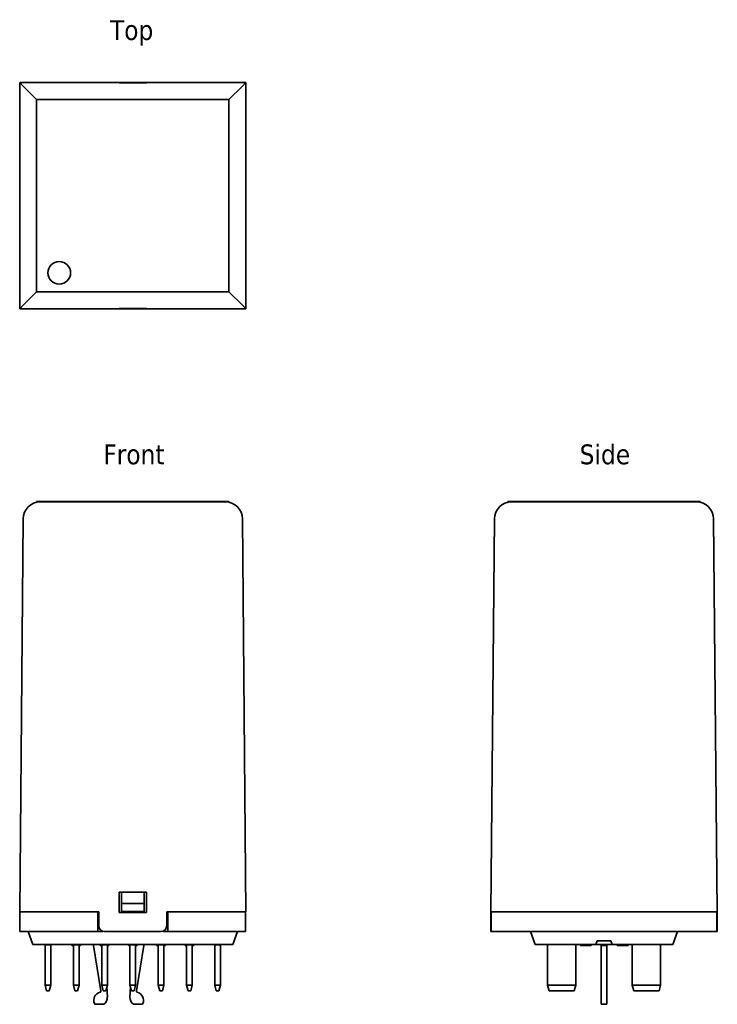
# Model space of a CAD drawing. Header units: millimetres. Extents: x 44 to 167, y 85 to 259.
import ezdxf

# ---------------------------------------------------------------- set-up
doc = ezdxf.new("R2010")
doc.units = ezdxf.units.MM
doc.layers.add('Symbol (ISO)', color=7, linetype='Continuous', lineweight=25)
doc.layers.add('Visible (ISO)', color=7, linetype='Continuous', lineweight=35)
doc.styles.add('Label Text (ISO)', font='TAHOMA.TTF')

msp = doc.modelspace()

# ---------------------------------------------------------------- linework, layer by layer
at = {"layer": 'Visible (ISO)'}
for p, q in [((43.97, 248.09), (43.97, 208.09)), ((43.97, 248.09), (57.97, 248.09)), ((43.97, 248.09), (44.6, 247.47)), ((46.97, 245.09), (44.6, 247.47)), ((57.97, 248.09), (57.97, 248.12)), ((68.97, 248.13), (58.97, 248.13)), ((61.57, 248.1), (66.37, 248.1)), ((61.57, 248.06), (61.57, 248.1)), ((66.37, 248.06), (61.57, 248.06)), ((66.37, 248.1), (66.37, 248.06)), ((69.97, 248.12), (69.97, 248.09)), ((69.97, 248.09), (83.97, 248.09)), ((83.35, 247.47), (80.97, 245.09)), ((83.35, 247.47), (83.97, 248.09)), ((83.97, 248.09), (83.97, 208.09)), ((46.97, 211.09), (46.97, 245.09)), ((46.97, 245.09), (80.97, 245.09)), ((80.97, 245.09), (80.97, 211.09)), ((44.6, 208.72), (46.97, 211.09)), ((80.97, 211.09), (46.97, 211.09)), ((80.97, 211.09), (83.35, 208.72)), ((44.6, 208.72), (43.97, 208.09)), ((57.97, 208.09), (43.97, 208.09)), ((57.97, 208.09), (57.97, 208.07)), ((68.97, 208.06), (58.97, 208.06)), ((61.57, 208.09), (61.57, 208.13)), ((61.57, 208.13), (66.37, 208.13)), ((66.37, 208.09), (61.57, 208.09)), ((66.37, 208.13), (66.37, 208.09)), ((83.97, 208.09), (69.97, 208.09)), ((69.97, 208.07), (69.97, 208.09)), ((83.97, 208.09), (83.35, 208.72)), ((80.97, 174.02), (46.97, 174.02)), ((46.97, 173.92), (46.97, 174.02)), ((80.97, 173.92), (46.97, 173.92)), ((80.97, 173.92), (80.97, 174.02)), ((164.3, 174.02), (130.3, 174.02)), ((130.3, 173.92), (130.3, 174.02)), ((164.3, 173.92), (130.3, 173.92)), ((164.3, 173.92), (164.3, 174.02)), ((44.6, 170.94), (43.97, 101.42)), ((83.97, 101.42), (83.35, 170.94)), ((127.3, 101.42), (127.92, 170.94)), ((166.67, 170.94), (167.3, 101.42)), ((61.57, 101.32), (61.57, 104.92)), ((61.57, 104.92), (66.37, 104.92)), ((61.97, 104.92), (61.97, 102.89)), ((65.97, 102.89), (65.97, 104.92)), ((66.37, 104.92), (66.37, 101.32)), ((61.97, 102.89), (61.97, 101.47)), ((65.97, 102.89), (61.97, 102.89)), ((65.97, 101.47), (65.97, 102.89)), ((57.97, 101.42), (43.97, 101.42)), ((44.02, 97.97), (44.02, 101.42)), ((57.77, 97.97), (57.77, 101.42)), ((57.97, 101.42), (57.97, 98.92)), ((66.37, 101.32), (61.57, 101.32)), ((65.97, 101.47), (61.97, 101.47)), ((61.97, 101.32), (61.97, 101.47)), ((65.97, 101.47), (65.97, 101.32)), ((83.97, 101.42), (69.97, 101.42)), ((69.97, 98.92), (69.97, 101.42)), ((70.17, 97.97), (70.17, 101.42)), ((83.92, 97.97), (83.92, 101.42)), ((127.28, 98.92), (127.3, 101.42)), ((167.3, 101.42), (127.3, 101.42)), ((127.35, 97.97), (127.35, 101.42)), ((167.25, 97.97), (167.25, 101.42)), ((167.32, 98.92), (167.3, 101.42)), ((47.02, 97.97), (44.02, 97.97)), ((45.47, 97.97), (46.31, 95.67)), ((47.02, 97.97), (57.77, 97.97)), ((58.66, 97.97), (57.77, 97.97)), ((68.97, 97.92), (58.97, 97.92)), ((70.17, 97.97), (69.29, 97.97)), ((70.17, 97.97), (80.92, 97.97)), ((83.92, 97.97), (80.92, 97.97)), ((82.47, 97.97), (81.64, 95.67)), ((127.27, 97.92), (127.28, 98.92)), ((127.27, 97.92), (127.78, 97.92)), ((130.35, 97.97), (127.35, 97.97)), ((130.35, 97.97), (164.25, 97.97)), ((134.3, 97.97), (135.13, 95.67)), ((160.3, 97.97), (159.46, 95.67)), ((167.25, 97.97), (164.25, 97.97)), ((166.82, 97.92), (167.33, 97.92)), ((167.32, 98.92), (167.33, 97.92)), ((145.86, 95.67), (146.08, 96.27)), ((146.08, 96.27), (148.52, 96.27)), ((148.52, 96.27), (148.74, 95.67)), ((46.97, 95.67), (46.31, 95.67)), ((46.97, 95.67), (80.97, 95.67)), ((48.47, 95.57), (48.47, 95.67)), ((48.47, 95.57), (48.47, 88.47)), ((48.47, 95.57), (49.47, 95.57)), ((49.47, 95.67), (49.47, 95.57)), ((49.47, 88.47), (49.47, 95.57)), ((53.19, 95.67), (53.19, 95.47)), ((53.28, 95.67), (53.28, 95.47)), ((53.47, 95.47), (53.28, 95.47)), ((53.47, 95.57), (53.47, 95.67)), ((53.47, 95.57), (53.47, 88.47)), ((53.47, 95.57), (54.47, 95.57)), ((54.47, 95.67), (54.47, 95.57)), ((54.47, 88.47), (54.47, 95.57)), ((54.66, 95.47), (54.47, 95.47)), ((54.66, 95.67), (54.66, 95.47)), ((54.75, 95.67), (54.75, 95.47)), ((57.02, 95.67), (57.02, 95.47)), ((58.34, 87.44), (57.02, 95.47)), ((58.21, 95.67), (58.21, 95.47)), ((58.29, 95.67), (58.29, 95.47)), ((58.47, 95.47), (58.29, 95.47)), ((58.47, 95.57), (58.47, 95.67)), ((58.47, 95.57), (58.47, 88.47)), ((58.47, 95.57), (59.47, 95.57)), ((59.47, 95.67), (59.47, 95.57)), ((59.47, 88.47), (59.47, 95.57)), ((59.74, 95.47), (59.47, 95.47)), ((59.74, 95.67), (59.74, 95.47)), ((59.75, 95.67), (59.75, 95.47)), ((63.19, 95.67), (63.19, 95.47)), ((63.22, 95.67), (63.22, 95.47)), ((63.47, 95.47), (63.22, 95.47)), ((63.47, 95.57), (63.47, 95.67)), ((63.47, 95.57), (63.47, 88.47)), ((63.47, 95.57), (64.47, 95.57)), ((64.47, 95.67), (64.47, 95.57)), ((64.47, 88.47), (64.47, 95.57)), ((64.55, 95.47), (64.47, 95.47)), ((64.55, 95.67), (64.55, 95.47)), ((64.72, 95.47), (64.55, 95.47)), ((65.92, 95.47), (64.6, 87.44)), ((64.72, 95.67), (64.72, 95.47)), ((65.92, 95.67), (65.92, 95.47)), ((68.19, 95.67), (68.19, 95.47)), ((68.19, 95.67), (68.19, 95.47)), ((68.21, 95.67), (68.21, 95.47)), ((68.41, 95.47), (68.21, 95.47)), ((68.41, 95.67), (68.41, 95.47)), ((68.47, 95.57), (68.47, 95.67)), ((68.47, 95.57), (68.47, 88.47)), ((68.47, 95.57), (69.47, 95.57)), ((69.47, 95.67), (69.47, 95.57)), ((69.47, 88.47), (69.47, 95.57)), ((69.75, 95.67), (69.75, 95.47)), ((69.75, 95.67), (69.75, 95.47)), ((73.21, 95.67), (73.21, 95.47)), ((73.22, 95.47), (73.21, 95.47)), ((73.22, 95.67), (73.22, 95.47)), ((73.37, 95.47), (73.22, 95.47)), ((73.37, 95.67), (73.37, 95.47)), ((73.47, 95.47), (73.37, 95.47)), ((73.47, 95.57), (73.47, 95.67)), ((73.47, 95.57), (73.47, 88.47)), ((73.47, 95.57), (74.47, 95.57)), ((74.47, 95.67), (74.47, 95.57)), ((74.47, 88.47), (74.47, 95.57)), ((74.52, 95.47), (74.47, 95.47)), ((74.52, 95.67), (74.52, 95.47)), ((74.73, 95.67), (74.73, 95.47)), ((74.74, 95.67), (74.74, 95.47)), ((78.47, 95.57), (78.47, 95.67)), ((78.47, 95.57), (78.47, 88.47)), ((78.47, 95.57), (79.47, 95.57)), ((79.47, 95.67), (79.47, 95.57)), ((79.47, 88.47), (79.47, 95.57)), ((81.64, 95.67), (80.97, 95.67)), ((135.8, 95.67), (135.13, 95.67)), ((135.8, 95.67), (145.86, 95.67)), ((137.3, 88.47), (137.3, 95.57)), ((142.3, 95.57), (142.3, 88.47)), ((143.15, 95.67), (143.15, 95.47)), ((143.46, 95.67), (143.46, 95.47)), ((143.61, 95.47), (143.46, 95.47)), ((143.61, 95.67), (143.61, 95.47)), ((143.88, 95.47), (143.61, 95.47)), ((143.88, 95.67), (143.88, 95.47)), ((144.27, 95.67), (144.27, 95.47)), ((144.58, 95.67), (144.58, 95.47)), ((144.74, 95.47), (144.58, 95.47)), ((144.74, 95.67), (144.74, 95.47)), ((145.01, 95.47), (144.74, 95.47)), ((145.01, 95.67), (145.01, 95.47)), ((148.74, 95.67), (145.86, 95.67)), ((146.8, 95.67), (146.8, 95.47)), ((146.8, 95.47), (147.8, 95.47)), ((146.8, 95.47), (146.8, 87.44)), ((147.8, 95.67), (147.8, 95.47)), ((147.8, 87.44), (147.8, 95.47)), ((148.74, 95.67), (158.8, 95.67)), ((149.65, 95.67), (149.65, 95.47)), ((149.96, 95.67), (149.96, 95.47)), ((150.11, 95.47), (149.96, 95.47)), ((150.11, 95.67), (150.11, 95.47)), ((150.38, 95.47), (150.11, 95.47)), ((150.38, 95.67), (150.38, 95.47)), ((150.63, 95.67), (150.63, 95.47)), ((150.66, 95.67), (150.66, 95.47)), ((150.69, 95.67), (150.69, 95.47)), ((151.52, 95.67), (151.52, 95.47)), ((151.58, 95.47), (151.52, 95.47)), ((151.58, 95.67), (151.58, 95.47)), ((151.59, 95.67), (151.59, 95.47)), ((152.3, 88.47), (152.3, 95.57)), ((157.3, 95.57), (157.3, 88.47)), ((159.46, 95.67), (158.8, 95.67)), ((49.47, 88.47), (48.47, 88.47)), ((48.74, 87.47), (48.47, 88.47)), ((48.74, 87.47), (49.21, 87.47)), ((49.47, 88.47), (49.21, 87.47)), ((54.47, 88.47), (53.47, 88.47)), ((53.74, 87.47), (53.47, 88.47)), ((53.74, 87.47), (54.21, 87.47)), ((54.47, 88.47), (54.21, 87.47)), ((59.47, 88.47), (58.47, 88.47)), ((58.74, 87.47), (58.47, 88.47)), ((58.74, 87.47), (59.21, 87.47)), ((59.47, 88.47), (59.21, 87.47)), ((59.38, 88.13), (59.47, 86.34)), ((64.47, 88.47), (63.47, 88.47)), ((63.74, 87.47), (63.47, 88.47)), ((63.47, 86.34), (63.56, 88.13)), ((63.74, 87.47), (64.21, 87.47)), ((64.47, 88.47), (64.21, 87.47)), ((69.47, 88.47), (68.47, 88.47)), ((68.74, 87.47), (68.47, 88.47)), ((68.74, 87.47), (69.21, 87.47)), ((69.47, 88.47), (69.21, 87.47)), ((74.47, 88.47), (73.47, 88.47)), ((73.74, 87.47), (73.47, 88.47)), ((73.74, 87.47), (74.21, 87.47)), ((74.47, 88.47), (74.21, 87.47)), ((79.47, 88.47), (78.47, 88.47)), ((78.74, 87.47), (78.47, 88.47)), ((78.74, 87.47), (79.21, 87.47)), ((79.47, 88.47), (79.21, 87.47)), ((137.3, 88.47), (137.57, 87.47)), ((142.3, 88.47), (137.3, 88.47)), ((137.57, 87.47), (142.03, 87.47)), ((142.03, 87.47), (142.3, 88.47)), ((146.8, 87.44), (146.8, 87.22)), ((146.8, 85.19), (146.8, 87.22)), ((147.8, 87.22), (147.8, 87.44)), ((147.8, 87.22), (147.8, 85.19)), ((157.3, 88.47), (152.3, 88.47)), ((152.57, 87.47), (152.3, 88.47)), ((152.57, 87.47), (157.03, 87.47)), ((157.03, 87.47), (157.3, 88.47)), ((58.87, 85.07), (57.37, 85.07)), ((65.57, 85.07), (64.07, 85.07)), ((146.8, 85.07), (146.8, 85.19)), ((146.8, 85.07), (147.8, 85.07)), ((147.8, 85.19), (147.8, 85.07))]:
    msp.add_line(p, q, dxfattribs=at)
msp.add_circle((50.97, 214.44), 2, dxfattribs=at)
for centre, radius, start, end in [((47.6, 170.92), 3, 90, 179.4863), ((80.35, 170.92), 3, 0.5137, 90), ((130.92, 170.92), 3, 90, 179.4863), ((163.67, 170.92), 3, 0.5137, 90), ((58.97, 98.92), 1, 180, 270), ((68.97, 98.92), 1, 270, 0), ((127.78, 98.92), 1, 270, 288.1949), ((166.82, 98.92), 1, 251.8051, 270), ((138.1, 96.47), 1.2, 221.8103, 228.1897), ((141.5, 96.47), 1.2, 311.8103, 318.1897), ((153.1, 96.47), 1.2, 221.8103, 228.1897), ((156.5, 96.47), 1.2, 311.8103, 318.1897), ((58.57, 85.77), 1.5, 104.6073, 202.6199), ((58.14, 87.41), 0.2, 284.6073, 9.334), ((64.8, 87.41), 0.2, 170.666, 255.3927), ((64.37, 85.77), 1.5, 337.3801, 75.3927), ((57.97, 86.27), 1.5, 306.8699, 2.8207), ((64.97, 86.27), 1.5, 177.1793, 233.1301), ((57.37, 85.27), 0.2, 202.6199, 270), ((65.57, 85.27), 0.2, 270, 337.3801)]:
    msp.add_arc(centre, radius, start, end, dxfattribs=at)
for centre, major_axis, start_param, end_param in [((58.97, 248.12), (1, 0), 1.570796, 3.141593), ((68.97, 248.12), (1, 0), 0, 1.570796), ((58.97, 208.07), (-1, 0), 0, 1.570796), ((68.97, 208.07), (-1, 0), 1.570796, 3.141593)]:
    msp.add_ellipse(centre, major_axis=major_axis, ratio=0.008966, start_param=start_param, end_param=end_param, dxfattribs=at)
for points, knots in [([(53.28, 95.47), (53.26, 95.47), (53.23, 95.47), (53.21, 95.47), (53.19, 95.47), (53.19, 95.47)], [-0.08751207, -0.08751207, -0.08751207, -0.08751207, -0.03213968, -0.03213968, 0, 0, 0, 0]), ([(54.75, 95.47), (54.75, 95.47), (54.74, 95.47), (54.71, 95.47), (54.69, 95.47), (54.66, 95.47)], [-0.04628431, -0.04628431, -0.04628431, -0.04628431, -0.0192821, -0.0192821, 0, 0, 0, 0]), ([(58.29, 95.47), (58.26, 95.47), (58.25, 95.47), (58.22, 95.47), (58.21, 95.47), (58.21, 95.47)], [-0.07575972, -0.07575972, -0.07575972, -0.07575972, -0.02935871, -0.02935871, 0, 0, 0, 0]), ([(63.22, 95.47), (63.22, 95.47), (63.22, 95.47), (63.21, 95.47), (63.19, 95.47), (63.19, 95.47)], [-0.02913872, -0.02913872, -0.02913872, -0.02913872, -0.02875263, -0.02875263, 0, 0, 0, 0]), ([(68.21, 95.47), (68.21, 95.47), (68.2, 95.47), (68.2, 95.47), (68.19, 95.47), (68.19, 95.47)], [-0.05508981, -0.05508981, -0.05508981, -0.05508981, -0.01261077, -0.01261077, 0, 0, 0, 0]), ([(69.75, 95.47), (69.75, 95.47), (69.75, 95.47), (69.73, 95.47), (69.72, 95.47), (69.68, 95.47), (69.65, 95.47), (69.61, 95.47)], [-0.0318597, -0.0318597, -0.0318597, -0.0318597, -0.02471695, -0.02471695, -0.01611124, -0.01611124, 0, 0, 0, 0]), ([(74.73, 95.47), (74.71, 95.47), (74.68, 95.47), (74.65, 95.47), (74.63, 95.47), (74.6, 95.47), (74.58, 95.47), (74.57, 95.47), (74.55, 95.47), (74.52, 95.47), (74.52, 95.47), (74.52, 95.47)], [-0.09896045, -0.09896045, -0.09896045, -0.09896045, -0.0750712, -0.0750712, -0.05445171, -0.05445171, -0.03210432, -0.03210432, -0.01922608, -0.01922608, 0, 0, 0, 0]), ([(143.46, 95.47), (143.46, 95.47), (143.45, 95.47), (143.44, 95.47), (143.44, 95.47), (143.42, 95.47), (143.41, 95.47), (143.39, 95.47), (143.37, 95.47), (143.28, 95.47), (143.21, 95.47), (143.15, 95.47)], [-0.09896045, -0.09896045, -0.09896045, -0.09896045, -0.0750712, -0.0750712, -0.05445171, -0.05445171, -0.03210432, -0.03210432, -0.01922608, -0.01922608, 0, 0, 0, 0]), ([(144.03, 95.47), (143.99, 95.47), (143.96, 95.47), (143.91, 95.47), (143.89, 95.47), (143.88, 95.47)], [-0.0318597, -0.0318597, -0.0318597, -0.0318597, -0.02471695, -0.02471695, -0.02150391, -0.02150391, -0.02150391, -0.02150391]), ([(144.27, 95.47), (144.26, 95.47), (144.24, 95.47), (144.18, 95.47), (144.12, 95.47), (144.03, 95.47)], [-0.04134881, -0.04134881, -0.04134881, -0.04134881, -0.0267443, -0.0267443, 0, 0, 0, 0]), ([(144.58, 95.47), (144.58, 95.47), (144.58, 95.47), (144.57, 95.47), (144.56, 95.47), (144.55, 95.47), (144.53, 95.47), (144.51, 95.47), (144.49, 95.47), (144.4, 95.47), (144.34, 95.47), (144.27, 95.47)], [-0.09896045, -0.09896045, -0.09896045, -0.09896045, -0.0750712, -0.0750712, -0.05445171, -0.05445171, -0.03210432, -0.03210432, -0.01922608, -0.01922608, 0, 0, 0, 0]), ([(149.96, 95.47), (149.96, 95.47), (149.95, 95.47), (149.94, 95.47), (149.94, 95.47), (149.92, 95.47), (149.91, 95.47), (149.89, 95.47), (149.87, 95.47), (149.78, 95.47), (149.71, 95.47), (149.65, 95.47)], [-0.09896045, -0.09896045, -0.09896045, -0.09896045, -0.0750712, -0.0750712, -0.05445171, -0.05445171, -0.03210432, -0.03210432, -0.01922608, -0.01922608, 0, 0, 0, 0]), ([(150.55, 95.47), (150.51, 95.47), (150.47, 95.47), (150.42, 95.47), (150.4, 95.47), (150.38, 95.47)], [-0.05426751, -0.05426751, -0.05426751, -0.05426751, -0.04746039, -0.04746039, -0.04421096, -0.04421096, -0.04421096, -0.04421096]), ([(151.07, 95.47), (151, 95.47), (150.93, 95.47), (150.83, 95.47), (150.75, 95.47), (150.69, 95.47)], [-0.06810404, -0.06810404, -0.06810404, -0.06810404, -0.020358, -0.020358, 0, 0, 0, 0]), ([(151.52, 95.47), (151.52, 95.47), (151.52, 95.47), (151.51, 95.47), (151.5, 95.47), (151.47, 95.47), (151.44, 95.47), (151.38, 95.47), (151.34, 95.47), (151.21, 95.47), (151.14, 95.47), (151.07, 95.47)], [-0.09448366, -0.09448366, -0.09448366, -0.09448366, -0.07854395, -0.07854395, -0.0638542, -0.0638542, -0.03998122, -0.03998122, -0.02102332, -0.02102332, 0, 0, 0, 0])]:
    msp.add_open_spline(points, degree=3, knots=knots, dxfattribs=at)
for points in [[(59.75, 95.47), (59.75, 95.47), (59.75, 95.47), (59.74, 95.47)], [(68.19, 95.47), (68.19, 95.47), (68.19, 95.47), (68.19, 95.47)], [(68.47, 95.47), (68.45, 95.47), (68.42, 95.47), (68.41, 95.47)], [(69.61, 95.47), (69.57, 95.47), (69.52, 95.47), (69.47, 95.47)], [(69.75, 95.47), (69.75, 95.47), (69.75, 95.47), (69.75, 95.47)], [(74.74, 95.47), (74.74, 95.47), (74.73, 95.47), (74.73, 95.47)], [(150.63, 95.47), (150.6, 95.47), (150.58, 95.47), (150.55, 95.47)], [(150.66, 95.47), (150.64, 95.47), (150.63, 95.47), (150.63, 95.47)], [(150.69, 95.47), (150.68, 95.47), (150.67, 95.47), (150.66, 95.47)], [(151.59, 95.47), (151.59, 95.47), (151.59, 95.47), (151.58, 95.47)]]:
    msp.add_open_spline(points, degree=3, dxfattribs=at)

# ---------------------------------------------------------------- texts
at = {"layer": 'Symbol (ISO)', "char_height": 3.5, "attachment_point": 7, "style": 'Label Text (ISO)'}
for s, insert in [('Top', (59.93, 254.63)), ('Side', (142.99, 180.52))]:
    msp.add_mtext(s, dxfattribs=dict(at, insert=insert))
at = {"layer": 'Symbol (ISO)', "insert": (58.75, 180.52), "char_height": 3.5, "attachment_point": 7, "line_spacing_factor": 1.16, "style": 'Label Text (ISO)'}
msp.add_mtext('Front', dxfattribs=at)

doc.saveas('drawing.dxf')
